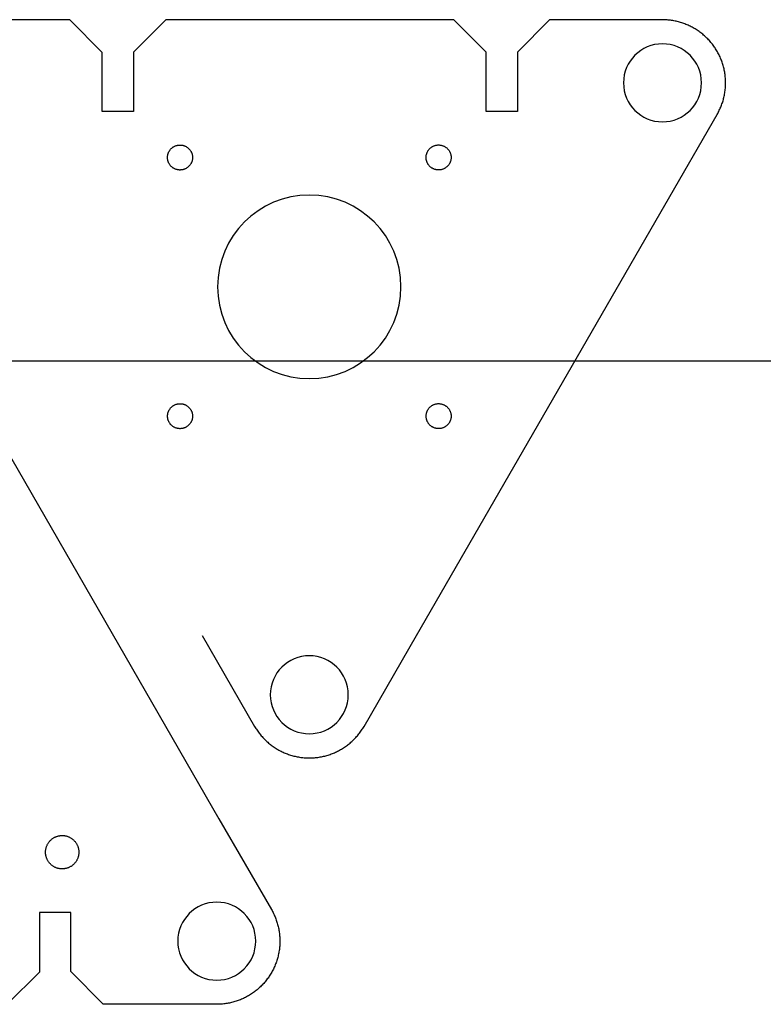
# Model space of a CAD drawing. Header units: millimetres. Extents: x 60 to 599, y 167 to 417.
# Tile 4 of 6: x 286 to 375, y 167 to 285. Entities that reach past the tile are written whole.
import ezdxf

# ---------------------------------------------------------------- set-up
doc = ezdxf.new("R2010")
doc.units = ezdxf.units.MM
doc.layers.get('0').update_dxf_attribs({"linetype": 'CONTINUOUS'})

msp = doc.modelspace()

# ---------------------------------------------------------------- linework, layer by layer
for p, q in [((292.3, 285.27), (278.68, 285.27)), ((296.17, 281.36), (292.3, 285.27)), ((303.8, 285.26), (299.92, 281.4)), ((315.12, 285.26), (303.8, 285.26)), ((327.02, 285.26), (315.12, 285.26)), ((338.35, 285.26), (327.02, 285.26)), ((342.21, 281.38), (338.35, 285.26)), ((349.83, 285.26), (345.96, 281.4)), ((363.36, 285.26), (349.83, 285.26)), ((363.5, 285.26), (363.36, 285.26)), ((363.64, 285.25), (363.5, 285.26)), ((363.78, 285.25), (363.64, 285.25)), ((363.91, 285.24), (363.78, 285.25)), ((364.05, 285.23), (363.91, 285.24)), ((364.19, 285.21), (364.05, 285.23)), ((364.32, 285.2), (364.19, 285.21)), ((364.46, 285.18), (364.32, 285.2)), ((364.6, 285.16), (364.46, 285.18)), ((364.73, 285.13), (364.6, 285.16)), ((364.87, 285.11), (364.73, 285.13)), ((365, 285.08), (364.87, 285.11)), ((365.14, 285.05), (365, 285.08)), ((365.27, 285.01), (365.14, 285.05)), ((365.4, 284.98), (365.27, 285.01)), ((365.53, 284.94), (365.4, 284.98)), ((365.67, 284.9), (365.53, 284.94)), ((365.8, 284.86), (365.67, 284.9)), ((365.93, 284.81), (365.8, 284.86)), ((366.06, 284.76), (365.93, 284.81)), ((366.18, 284.71), (366.06, 284.76)), ((366.31, 284.66), (366.18, 284.71)), ((366.44, 284.6), (366.31, 284.66)), ((366.56, 284.55), (366.44, 284.6)), ((366.69, 284.49), (366.56, 284.55)), ((366.81, 284.43), (366.69, 284.49)), ((366.93, 284.36), (366.81, 284.43)), ((367.05, 284.3), (366.93, 284.36)), ((367.17, 284.23), (367.05, 284.3)), ((367.29, 284.16), (367.17, 284.23)), ((367.41, 284.09), (367.29, 284.16)), ((367.52, 284.01), (367.41, 284.09)), ((367.64, 283.93), (367.52, 284.01)), ((367.75, 283.86), (367.64, 283.93)), ((367.86, 283.78), (367.75, 283.86)), ((367.97, 283.69), (367.86, 283.78)), ((368.08, 283.61), (367.97, 283.69)), ((368.19, 283.52), (368.08, 283.61)), ((368.29, 283.43), (368.19, 283.52)), ((368.4, 283.34), (368.29, 283.43)), ((368.5, 283.25), (368.4, 283.34)), ((368.6, 283.15), (368.5, 283.25)), ((368.7, 283.06), (368.6, 283.15)), ((368.79, 282.96), (368.7, 283.06)), ((368.89, 282.86), (368.79, 282.96)), ((368.98, 282.76), (368.89, 282.86)), ((369.07, 282.65), (368.98, 282.76)), ((369.16, 282.55), (369.07, 282.65)), ((369.25, 282.44), (369.16, 282.55)), ((369.34, 282.34), (369.25, 282.44)), ((369.42, 282.23), (369.34, 282.34)), ((369.5, 282.12), (369.42, 282.23)), ((369.58, 282), (369.5, 282.12)), ((296.17, 274.25), (296.17, 281.36)), ((299.92, 281.4), (299.92, 274.25)), ((342.21, 274.27), (342.21, 281.38)), ((345.96, 281.4), (345.96, 274.27)), ((369.66, 281.89), (369.58, 282)), ((369.73, 281.77), (369.66, 281.89)), ((369.81, 281.66), (369.73, 281.77)), ((369.88, 281.54), (369.81, 281.66)), ((369.95, 281.42), (369.88, 281.54)), ((370.01, 281.3), (369.95, 281.42)), ((370.08, 281.18), (370.01, 281.3)), ((370.14, 281.06), (370.08, 281.18)), ((370.2, 280.93), (370.14, 281.06)), ((370.26, 280.81), (370.2, 280.93)), ((370.31, 280.68), (370.26, 280.81)), ((370.37, 280.55), (370.31, 280.68)), ((370.42, 280.43), (370.37, 280.55)), ((370.46, 280.3), (370.42, 280.43)), ((370.51, 280.17), (370.46, 280.3)), ((370.56, 280.04), (370.51, 280.17)), ((370.6, 279.91), (370.56, 280.04)), ((370.64, 279.77), (370.6, 279.91)), ((370.67, 279.64), (370.64, 279.77)), ((370.71, 279.51), (370.67, 279.64)), ((370.74, 279.37), (370.71, 279.51)), ((370.77, 279.24), (370.74, 279.37)), ((370.79, 279.1), (370.77, 279.24)), ((370.82, 278.97), (370.79, 279.1)), ((370.84, 278.83), (370.82, 278.97)), ((370.86, 278.7), (370.84, 278.83)), ((370.88, 278.56), (370.86, 278.7)), ((370.89, 278.42), (370.88, 278.56)), ((370.9, 278.28), (370.89, 278.42)), ((370.91, 278.15), (370.9, 278.28)), ((370.92, 278.01), (370.91, 278.15)), ((370.91, 277.18), (370.92, 277.32)), ((370.92, 277.87), (370.92, 278.01)), ((370.93, 277.73), (370.92, 277.87)), ((370.92, 277.46), (370.93, 277.6)), ((370.92, 277.32), (370.92, 277.46)), ((370.93, 277.6), (370.93, 277.73)), ((370.76, 276.09), (370.78, 276.23)), ((370.78, 276.23), (370.81, 276.36)), ((370.81, 276.36), (370.83, 276.5)), ((370.83, 276.5), (370.85, 276.64)), ((370.85, 276.64), (370.87, 276.77)), ((370.87, 276.77), (370.89, 276.91)), ((370.89, 276.91), (370.9, 277.05)), ((370.9, 277.05), (370.91, 277.18)), ((370.4, 274.91), (370.45, 275.04)), ((370.45, 275.04), (370.49, 275.17)), ((370.49, 275.17), (370.54, 275.3)), ((370.54, 275.3), (370.58, 275.43)), ((370.58, 275.43), (370.62, 275.56)), ((370.62, 275.56), (370.66, 275.69)), ((370.66, 275.69), (370.69, 275.83)), ((370.69, 275.83), (370.73, 275.96)), ((370.73, 275.96), (370.76, 276.09)), ((299.92, 274.25), (296.17, 274.25)), ((345.96, 274.27), (342.21, 274.27)), ((363.63, 263.03), (369.92, 273.92)), ((369.92, 273.92), (369.98, 274.04)), ((369.98, 274.04), (370.05, 274.16)), ((370.05, 274.16), (370.11, 274.28)), ((370.11, 274.28), (370.17, 274.41)), ((370.17, 274.41), (370.23, 274.53)), ((370.23, 274.53), (370.29, 274.66)), ((370.29, 274.66), (370.34, 274.78)), ((370.34, 274.78), (370.4, 274.91)), ((333.86, 211.47), (363.63, 263.03)), ((211.67, 244.39), (540.21, 244.39)), ((308.18, 211.47), (314.46, 200.58)), ((327.58, 200.58), (333.86, 211.47)), ((314.46, 200.58), (314.53, 200.46)), ((314.53, 200.46), (314.61, 200.34)), ((314.61, 200.34), (314.68, 200.23)), ((314.68, 200.23), (314.76, 200.11)), ((314.76, 200.11), (314.84, 200)), ((314.84, 200), (314.92, 199.89)), ((314.92, 199.89), (315, 199.78)), ((315, 199.78), (315.08, 199.67)), ((315.08, 199.67), (315.17, 199.56)), ((315.17, 199.56), (315.26, 199.45)), ((315.26, 199.45), (315.35, 199.35)), ((326.69, 199.35), (326.78, 199.45)), ((326.78, 199.45), (326.87, 199.56)), ((326.87, 199.56), (326.96, 199.67)), ((326.96, 199.67), (327.04, 199.78)), ((327.04, 199.78), (327.12, 199.89)), ((327.12, 199.89), (327.2, 200)), ((327.2, 200), (327.28, 200.11)), ((327.28, 200.11), (327.36, 200.23)), ((327.36, 200.23), (327.43, 200.34)), ((327.43, 200.34), (327.5, 200.46)), ((327.5, 200.46), (327.58, 200.58)), ((315.35, 199.35), (315.44, 199.25)), ((315.44, 199.25), (315.53, 199.15)), ((315.53, 199.15), (315.63, 199.05)), ((315.63, 199.05), (315.73, 198.95)), ((315.73, 198.95), (315.83, 198.85)), ((315.83, 198.85), (315.93, 198.76)), ((315.93, 198.76), (316.03, 198.67)), ((316.03, 198.67), (316.14, 198.58)), ((316.14, 198.58), (316.24, 198.49)), ((316.24, 198.49), (316.35, 198.41)), ((316.35, 198.41), (316.46, 198.32)), ((316.46, 198.32), (316.57, 198.24)), ((325.47, 198.24), (325.58, 198.32)), ((325.58, 198.32), (325.69, 198.41)), ((325.69, 198.41), (325.8, 198.49)), ((325.8, 198.49), (325.9, 198.58)), ((325.9, 198.58), (326.01, 198.67)), ((326.01, 198.67), (326.11, 198.76)), ((326.11, 198.76), (326.21, 198.85)), ((326.21, 198.85), (326.31, 198.95)), ((326.31, 198.95), (326.41, 199.05)), ((326.41, 199.05), (326.5, 199.15)), ((326.5, 199.15), (326.6, 199.25)), ((326.6, 199.25), (326.69, 199.35)), ((316.57, 198.24), (316.68, 198.16)), ((316.68, 198.16), (316.8, 198.08)), ((316.8, 198.08), (316.91, 198.01)), ((316.91, 198.01), (317.03, 197.93)), ((317.03, 197.93), (317.15, 197.86)), ((317.15, 197.86), (317.26, 197.79)), ((317.26, 197.79), (317.38, 197.72)), ((317.38, 197.72), (317.51, 197.66)), ((317.51, 197.66), (317.63, 197.6)), ((317.63, 197.6), (317.75, 197.54)), ((317.75, 197.54), (317.88, 197.48)), ((317.88, 197.48), (318, 197.42)), ((318, 197.42), (318.13, 197.37)), ((318.13, 197.37), (318.26, 197.32)), ((318.26, 197.32), (318.39, 197.27)), ((318.39, 197.27), (318.52, 197.22)), ((318.52, 197.22), (318.65, 197.17)), ((318.65, 197.17), (318.78, 197.13)), ((318.78, 197.13), (318.91, 197.09)), ((318.91, 197.09), (319.04, 197.06)), ((322.99, 197.06), (323.13, 197.09)), ((323.13, 197.09), (323.26, 197.13)), ((323.26, 197.13), (323.39, 197.17)), ((323.39, 197.17), (323.52, 197.22)), ((323.52, 197.22), (323.65, 197.27)), ((323.65, 197.27), (323.78, 197.32)), ((323.78, 197.32), (323.91, 197.37)), ((323.91, 197.37), (324.03, 197.42)), ((324.03, 197.42), (324.16, 197.48)), ((324.16, 197.48), (324.29, 197.54)), ((324.29, 197.54), (324.41, 197.6)), ((324.41, 197.6), (324.53, 197.66)), ((324.53, 197.66), (324.65, 197.72)), ((324.65, 197.72), (324.77, 197.79)), ((324.77, 197.79), (324.89, 197.86)), ((324.89, 197.86), (325.01, 197.93)), ((325.01, 197.93), (325.13, 198.01)), ((325.13, 198.01), (325.24, 198.08)), ((325.24, 198.08), (325.36, 198.16)), ((325.36, 198.16), (325.47, 198.24)), ((319.04, 197.06), (319.18, 197.02)), ((319.18, 197.02), (319.31, 196.99)), ((319.31, 196.99), (319.45, 196.96)), ((319.45, 196.96), (319.58, 196.93)), ((319.58, 196.93), (319.72, 196.91)), ((319.72, 196.91), (319.85, 196.88)), ((319.85, 196.88), (319.99, 196.86)), ((319.99, 196.86), (320.13, 196.85)), ((320.13, 196.85), (320.26, 196.83)), ((320.26, 196.83), (320.4, 196.82)), ((320.4, 196.82), (320.54, 196.81)), ((320.54, 196.81), (320.67, 196.8)), ((320.67, 196.8), (320.81, 196.8)), ((320.81, 196.8), (320.95, 196.79)), ((320.95, 196.79), (321.09, 196.79)), ((321.09, 196.79), (321.23, 196.8)), ((321.23, 196.8), (321.36, 196.8)), ((321.36, 196.8), (321.5, 196.81)), ((321.5, 196.81), (321.64, 196.82)), ((321.64, 196.82), (321.78, 196.83)), ((321.78, 196.83), (321.91, 196.85)), ((321.91, 196.85), (322.05, 196.86)), ((322.05, 196.86), (322.19, 196.88)), ((322.19, 196.88), (322.32, 196.91)), ((322.32, 196.91), (322.46, 196.93)), ((322.46, 196.93), (322.59, 196.96)), ((322.59, 196.96), (322.73, 196.99)), ((322.73, 196.99), (322.86, 197.02)), ((322.86, 197.02), (322.99, 197.06))]:
    msp.add_line(p, q)
for points in [[(304.28, 269.6), (304.31, 269.65), (304.35, 269.69), (304.39, 269.74), (304.43, 269.79), (304.47, 269.83), (304.52, 269.87), (304.56, 269.91), (304.61, 269.95), (304.66, 269.99), (304.71, 270.02), (304.77, 270.05), (304.82, 270.08), (304.88, 270.11), (304.93, 270.14), (304.99, 270.16), (305.05, 270.18), (305.11, 270.2), (305.17, 270.21), (305.23, 270.23), (305.29, 270.24), (305.35, 270.25), (305.41, 270.25), (305.47, 270.25), (305.53, 270.25), (305.59, 270.25), (305.65, 270.25), (305.72, 270.24), (305.78, 270.23), (305.84, 270.22), (305.9, 270.21), (305.96, 270.19), (306.01, 270.17), (306.07, 270.15), (306.13, 270.12), (306.19, 270.1), (306.24, 270.07), (306.29, 270.04), (306.35, 270), (306.4, 269.97), (306.44, 269.93), (306.49, 269.89), (306.54, 269.85), (306.58, 269.81), (306.63, 269.77), (306.67, 269.72), (306.7, 269.67), (306.74, 269.62), (306.78, 269.57), (306.81, 269.52), (306.84, 269.46), (306.87, 269.41), (306.89, 269.35), (306.92, 269.3), (306.94, 269.24), (306.96, 269.18), (306.97, 269.12), (306.99, 269.06), (307, 269), (307.01, 268.94), (307.01, 268.88), (307.02, 268.82), (307.02, 268.75), (307.02, 268.69), (307.01, 268.63), (307.01, 268.57), (307, 268.51), (306.99, 268.45), (306.97, 268.39), (306.96, 268.33), (306.94, 268.27), (306.92, 268.21), (306.89, 268.16), (306.87, 268.1), (306.84, 268.04), (306.81, 267.99), (306.78, 267.94), (306.74, 267.89), (306.7, 267.84), (306.67, 267.79), (306.63, 267.74), (306.58, 267.7), (306.54, 267.66), (306.49, 267.61), (306.44, 267.58), (306.4, 267.54), (306.35, 267.5), (306.29, 267.47), (306.24, 267.44), (306.19, 267.41), (306.13, 267.39), (306.07, 267.36), (306.01, 267.34), (305.96, 267.32), (305.9, 267.3), (305.84, 267.29), (305.78, 267.28), (305.72, 267.27), (305.65, 267.26), (305.59, 267.26), (305.53, 267.25), (305.47, 267.25), (305.41, 267.26), (305.35, 267.26), (305.29, 267.27), (305.23, 267.28), (305.17, 267.3), (305.11, 267.31), (305.05, 267.33), (304.99, 267.35), (304.93, 267.37), (304.88, 267.4), (304.82, 267.43), (304.77, 267.46), (304.71, 267.49), (304.66, 267.52), (304.61, 267.56), (304.56, 267.6), (304.52, 267.64), (304.47, 267.68), (304.43, 267.72), (304.39, 267.77), (304.35, 267.81), (304.31, 267.86), (304.28, 267.91), (304.24, 267.96), (304.21, 268.02), (304.18, 268.07), (304.15, 268.13), (304.13, 268.18), (304.11, 268.24), (304.09, 268.3), (304.07, 268.36), (304.05, 268.42), (304.04, 268.48), (304.03, 268.54), (304.02, 268.6), (304.02, 268.66), (304.02, 268.72), (304.02, 268.79), (304.02, 268.85), (304.02, 268.91), (304.03, 268.97), (304.04, 269.03), (304.05, 269.09), (304.07, 269.15), (304.09, 269.21), (304.11, 269.27), (304.13, 269.32), (304.15, 269.38), (304.18, 269.44), (304.21, 269.49), (304.24, 269.54)], [(336.35, 267.27), (336.29, 267.28), (336.23, 267.29), (336.17, 267.3), (336.11, 267.32), (336.05, 267.33), (335.99, 267.36), (335.93, 267.38), (335.88, 267.4), (335.82, 267.43), (335.77, 267.46), (335.71, 267.49), (335.66, 267.53), (335.61, 267.56), (335.56, 267.6), (335.52, 267.64), (335.47, 267.68), (335.43, 267.73), (335.39, 267.77), (335.35, 267.82), (335.31, 267.87), (335.28, 267.92), (335.24, 267.97), (335.21, 268.02), (335.18, 268.08), (335.15, 268.13), (335.13, 268.19), (335.11, 268.25), (335.09, 268.3), (335.07, 268.36), (335.05, 268.42), (335.04, 268.48), (335.03, 268.54), (335.02, 268.61), (335.02, 268.67), (335.02, 268.73), (335.02, 268.79), (335.02, 268.85), (335.02, 268.91), (335.03, 268.97), (335.04, 269.03), (335.05, 269.1), (335.07, 269.15), (335.09, 269.21), (335.11, 269.27), (335.13, 269.33), (335.15, 269.39), (335.18, 269.44), (335.21, 269.5), (335.24, 269.55), (335.28, 269.6), (335.31, 269.65), (335.35, 269.7), (335.39, 269.75), (335.43, 269.79), (335.47, 269.84), (335.52, 269.88), (335.56, 269.92), (335.61, 269.96), (335.66, 269.99), (335.71, 270.03), (335.77, 270.06), (335.82, 270.09), (335.88, 270.12), (335.93, 270.14), (335.99, 270.16), (336.05, 270.18), (336.11, 270.2), (336.17, 270.22), (336.23, 270.23), (336.29, 270.24), (336.35, 270.25), (336.41, 270.26), (336.47, 270.26), (336.53, 270.26), (336.59, 270.26), (336.65, 270.25), (336.72, 270.25), (336.78, 270.24), (336.84, 270.22), (336.9, 270.21), (336.96, 270.19), (337.01, 270.17), (337.07, 270.15), (337.13, 270.13), (337.19, 270.1), (337.24, 270.07), (337.29, 270.04), (337.35, 270.01), (337.4, 269.97), (337.44, 269.94), (337.49, 269.9), (337.54, 269.86), (337.58, 269.81), (337.63, 269.77), (337.67, 269.72), (337.7, 269.68), (337.74, 269.63), (337.78, 269.58), (337.81, 269.52), (337.84, 269.47), (337.87, 269.41), (337.89, 269.36), (337.92, 269.3), (337.94, 269.24), (337.96, 269.18), (337.97, 269.13), (337.99, 269.07), (338, 269), (338.01, 268.94), (338.01, 268.88), (338.02, 268.82), (338.02, 268.76), (338.02, 268.7), (338.01, 268.64), (338.01, 268.58), (338, 268.51), (337.99, 268.45), (337.97, 268.39), (337.96, 268.33), (337.94, 268.28), (337.92, 268.22), (337.89, 268.16), (337.87, 268.1), (337.84, 268.05), (337.81, 268), (337.78, 267.94), (337.74, 267.89), (337.7, 267.84), (337.67, 267.8), (337.63, 267.75), (337.58, 267.7), (337.54, 267.66), (337.49, 267.62), (337.44, 267.58), (337.4, 267.54), (337.35, 267.51), (337.29, 267.48), (337.24, 267.45), (337.19, 267.42), (337.13, 267.39), (337.07, 267.37), (337.01, 267.34), (336.96, 267.33), (336.9, 267.31), (336.84, 267.29), (336.78, 267.28), (336.72, 267.27), (336.65, 267.27), (336.59, 267.26), (336.53, 267.26), (336.47, 267.26), (336.41, 267.26)], [(304.06, 237.42), (304.05, 237.48), (304.04, 237.54), (304.03, 237.6), (304.02, 237.66), (304.02, 237.72), (304.02, 237.79), (304.02, 237.85), (304.03, 237.91), (304.04, 237.97), (304.05, 238.03), (304.06, 238.09), (304.07, 238.15), (304.09, 238.21), (304.11, 238.27), (304.13, 238.32), (304.16, 238.38), (304.19, 238.44), (304.22, 238.49), (304.25, 238.54), (304.28, 238.6), (304.32, 238.65), (304.35, 238.69), (304.39, 238.74), (304.43, 238.79), (304.48, 238.83), (304.52, 238.87), (304.57, 238.91), (304.62, 238.95), (304.67, 238.99), (304.72, 239.02), (304.77, 239.05), (304.83, 239.08), (304.88, 239.11), (304.94, 239.14), (304.99, 239.16), (305.05, 239.18), (305.11, 239.2), (305.17, 239.21), (305.23, 239.23), (305.29, 239.24), (305.35, 239.24), (305.41, 239.25), (305.48, 239.25), (305.54, 239.25), (305.6, 239.25), (305.66, 239.25), (305.72, 239.24), (305.78, 239.23), (305.84, 239.22), (305.9, 239.2), (305.96, 239.19), (306.02, 239.17), (306.08, 239.15), (306.13, 239.12), (306.19, 239.1), (306.24, 239.07), (306.3, 239.04), (306.35, 239), (306.4, 238.97), (306.45, 238.93), (306.5, 238.89), (306.54, 238.85), (306.59, 238.81), (306.63, 238.76), (306.67, 238.72), (306.71, 238.67), (306.75, 238.62), (306.78, 238.57), (306.81, 238.52), (306.84, 238.46), (306.87, 238.41), (306.9, 238.35), (306.92, 238.3), (306.94, 238.24), (306.96, 238.18), (306.98, 238.12), (306.99, 238.06), (307, 238), (307.01, 237.94), (307.02, 237.88), (307.02, 237.82), (307.02, 237.75), (307.02, 237.69), (307.02, 237.63), (307.01, 237.57), (307, 237.51), (306.99, 237.45), (306.98, 237.39), (306.96, 237.33), (306.94, 237.27), (306.92, 237.21), (306.9, 237.16), (306.87, 237.1), (306.84, 237.04), (306.81, 236.99), (306.78, 236.94), (306.75, 236.89), (306.71, 236.84), (306.67, 236.79), (306.63, 236.74), (306.59, 236.7), (306.54, 236.66), (306.5, 236.61), (306.45, 236.58), (306.4, 236.54), (306.35, 236.5), (306.3, 236.47), (306.24, 236.44), (306.19, 236.41), (306.13, 236.38), (306.08, 236.36), (306.02, 236.34), (305.96, 236.32), (305.9, 236.3), (305.84, 236.29), (305.78, 236.28), (305.72, 236.27), (305.66, 236.26), (305.6, 236.26), (305.54, 236.25), (305.48, 236.25), (305.41, 236.26), (305.35, 236.26), (305.29, 236.27), (305.23, 236.28), (305.17, 236.3), (305.11, 236.31), (305.05, 236.33), (304.99, 236.35), (304.94, 236.37), (304.88, 236.4), (304.83, 236.43), (304.77, 236.45), (304.72, 236.49), (304.67, 236.52), (304.62, 236.56), (304.57, 236.6), (304.52, 236.64), (304.48, 236.68), (304.43, 236.72), (304.39, 236.77), (304.35, 236.81), (304.32, 236.86), (304.28, 236.91), (304.25, 236.96), (304.22, 237.02), (304.19, 237.07), (304.16, 237.13), (304.13, 237.18), (304.11, 237.24), (304.09, 237.3), (304.07, 237.36)], [(337.4, 238.97), (337.45, 238.94), (337.5, 238.9), (337.54, 238.86), (337.59, 238.81), (337.63, 238.77), (337.67, 238.72), (337.71, 238.68), (337.75, 238.63), (337.78, 238.58), (337.81, 238.52), (337.84, 238.47), (337.87, 238.41), (337.9, 238.36), (337.92, 238.3), (337.94, 238.24), (337.96, 238.18), (337.98, 238.12), (337.99, 238.07), (338, 238), (338.01, 237.94), (338.02, 237.88), (338.02, 237.82), (338.02, 237.76), (338.02, 237.7), (338.02, 237.64), (338.01, 237.57), (338, 237.51), (337.99, 237.45), (337.98, 237.39), (337.96, 237.33), (337.94, 237.28), (337.92, 237.22), (337.9, 237.16), (337.87, 237.1), (337.84, 237.05), (337.81, 237), (337.78, 236.94), (337.75, 236.89), (337.71, 236.84), (337.67, 236.8), (337.63, 236.75), (337.59, 236.7), (337.54, 236.66), (337.5, 236.62), (337.45, 236.58), (337.4, 236.54), (337.35, 236.51), (337.3, 236.48), (337.24, 236.45), (337.19, 236.42), (337.14, 236.39), (337.08, 236.37), (337.02, 236.34), (336.96, 236.33), (336.9, 236.31), (336.84, 236.29), (336.78, 236.28), (336.72, 236.27), (336.66, 236.27), (336.6, 236.26), (336.54, 236.26), (336.48, 236.26), (336.41, 236.26), (336.35, 236.27), (336.29, 236.28), (336.23, 236.29), (336.17, 236.3), (336.11, 236.32), (336.05, 236.33), (335.99, 236.36), (335.94, 236.38), (335.88, 236.4), (335.83, 236.43), (335.77, 236.46), (335.72, 236.49), (335.67, 236.53), (335.62, 236.56), (335.57, 236.6), (335.52, 236.64), (335.48, 236.68), (335.43, 236.73), (335.39, 236.77), (335.35, 236.82), (335.32, 236.87), (335.28, 236.92), (335.25, 236.97), (335.22, 237.02), (335.19, 237.08), (335.16, 237.13), (335.13, 237.19), (335.11, 237.25), (335.09, 237.3), (335.08, 237.36), (335.06, 237.42), (335.05, 237.48), (335.04, 237.54), (335.03, 237.61), (335.02, 237.67), (335.02, 237.73), (335.02, 237.79), (335.02, 237.85), (335.03, 237.91), (335.04, 237.97), (335.05, 238.03), (335.06, 238.1), (335.08, 238.15), (335.09, 238.21), (335.11, 238.27), (335.13, 238.33), (335.16, 238.39), (335.19, 238.44), (335.22, 238.5), (335.25, 238.55), (335.28, 238.6), (335.32, 238.65), (335.35, 238.7), (335.39, 238.75), (335.43, 238.79), (335.48, 238.84), (335.52, 238.88), (335.57, 238.92), (335.62, 238.96), (335.67, 238.99), (335.72, 239.03), (335.77, 239.06), (335.83, 239.09), (335.88, 239.12), (335.94, 239.14), (335.99, 239.16), (336.05, 239.18), (336.11, 239.2), (336.17, 239.22), (336.23, 239.23), (336.29, 239.24), (336.35, 239.25), (336.41, 239.26), (336.48, 239.26), (336.54, 239.26), (336.6, 239.26), (336.66, 239.25), (336.72, 239.25), (336.78, 239.24), (336.84, 239.22), (336.9, 239.21), (336.96, 239.19), (337.02, 239.17), (337.08, 239.15), (337.14, 239.13), (337.19, 239.1), (337.24, 239.07), (337.3, 239.04), (337.35, 239.01)], [(289.63, 184.54), (289.6, 184.61), (289.57, 184.67), (289.54, 184.74), (289.51, 184.8), (289.49, 184.87), (289.47, 184.94), (289.45, 185.01), (289.43, 185.08), (289.42, 185.14), (289.41, 185.21), (289.4, 185.28), (289.39, 185.36), (289.39, 185.43), (289.39, 185.5), (289.39, 185.57), (289.39, 185.64), (289.4, 185.71), (289.41, 185.78), (289.42, 185.85), (289.43, 185.92), (289.45, 185.99), (289.47, 186.06), (289.49, 186.13), (289.51, 186.19), (289.54, 186.26), (289.57, 186.32), (289.6, 186.39), (289.63, 186.45), (289.66, 186.51), (289.7, 186.57), (289.74, 186.63), (289.78, 186.69), (289.82, 186.75), (289.87, 186.8), (289.92, 186.85), (289.97, 186.91), (290.02, 186.95), (290.07, 187), (290.12, 187.05), (290.18, 187.09), (290.24, 187.13), (290.3, 187.17), (290.36, 187.21), (290.42, 187.25), (290.48, 187.28), (290.54, 187.31), (290.61, 187.34), (290.67, 187.37), (290.74, 187.39), (290.81, 187.41), (290.88, 187.43), (290.95, 187.45), (291.02, 187.46), (291.09, 187.47), (291.16, 187.48), (291.23, 187.49), (291.3, 187.5), (291.37, 187.5), (291.44, 187.5), (291.51, 187.49), (291.58, 187.49), (291.65, 187.48), (291.72, 187.47), (291.79, 187.46), (291.86, 187.44), (291.93, 187.42), (292, 187.4), (292.07, 187.38), (292.13, 187.35), (292.2, 187.33), (292.26, 187.3), (292.32, 187.26), (292.39, 187.23), (292.45, 187.19), (292.51, 187.15), (292.57, 187.11), (292.62, 187.07), (292.68, 187.03), (292.73, 186.98), (292.78, 186.93), (292.83, 186.88), (292.88, 186.83), (292.93, 186.77), (292.97, 186.72), (293.01, 186.66), (293.05, 186.6), (293.09, 186.54), (293.13, 186.48), (293.16, 186.42), (293.19, 186.36), (293.22, 186.29), (293.25, 186.23), (293.27, 186.16), (293.3, 186.09), (293.32, 186.02), (293.33, 185.96), (293.35, 185.89), (293.36, 185.82), (293.37, 185.75), (293.38, 185.67), (293.38, 185.6), (293.39, 185.53), (293.39, 185.46), (293.38, 185.39), (293.38, 185.32), (293.37, 185.25), (293.36, 185.18), (293.35, 185.11), (293.33, 185.04), (293.32, 184.97), (293.3, 184.9), (293.27, 184.84), (293.25, 184.77), (293.22, 184.7), (293.19, 184.64), (293.16, 184.58), (293.13, 184.51), (293.09, 184.45), (293.05, 184.39), (293.01, 184.33), (292.97, 184.28), (292.93, 184.22), (292.88, 184.17), (292.83, 184.12), (292.78, 184.07), (292.73, 184.02), (292.68, 183.97), (292.62, 183.92), (292.57, 183.88), (292.51, 183.84), (292.45, 183.8), (292.39, 183.77), (292.32, 183.73), (292.26, 183.7), (292.2, 183.67), (292.13, 183.64), (292.07, 183.62), (292, 183.59), (291.93, 183.57), (291.86, 183.56), (291.79, 183.54), (291.72, 183.53), (291.65, 183.52), (291.58, 183.51), (291.51, 183.5), (291.44, 183.5), (291.37, 183.5), (291.3, 183.5), (291.23, 183.5), (291.16, 183.51), (291.09, 183.52), (291.02, 183.53), (290.95, 183.55), (290.88, 183.56), (290.81, 183.58), (290.74, 183.6), (290.67, 183.63), (290.61, 183.65), (290.54, 183.68), (290.48, 183.72), (290.42, 183.75), (290.36, 183.78), (290.3, 183.82), (290.24, 183.86), (290.18, 183.9), (290.12, 183.95), (290.07, 183.99), (290.02, 184.04), (289.97, 184.09), (289.92, 184.14), (289.87, 184.19), (289.82, 184.25), (289.78, 184.31), (289.74, 184.36), (289.7, 184.42), (289.66, 184.48)]]:
    msp.add_lwpolyline(points, close=True)
msp.add_lwpolyline([(280.42, 241.07), (310.19, 189.51), (316.48, 178.62), (316.55, 178.5), (316.61, 178.38), (316.67, 178.26), (316.74, 178.14), (316.8, 178.01), (316.85, 177.89), (316.91, 177.76), (316.96, 177.63), (317.01, 177.5), (317.05, 177.37), (317.1, 177.24), (317.14, 177.11), (317.18, 176.98), (317.22, 176.85), (317.26, 176.71), (317.29, 176.58), (317.32, 176.44), (317.35, 176.31), (317.37, 176.17), (317.4, 176.04), (317.42, 175.9), (317.43, 175.77), (317.45, 175.63), (317.46, 175.49), (317.47, 175.35), (317.48, 175.22), (317.49, 175.08), (317.49, 174.94), (317.49, 174.8), (317.49, 174.67), (317.49, 174.53), (317.48, 174.39), (317.47, 174.25), (317.46, 174.12), (317.44, 173.98), (317.43, 173.84), (317.41, 173.7), (317.38, 173.57), (317.36, 173.43), (317.33, 173.3), (317.3, 173.16), (317.27, 173.03), (317.24, 172.89), (317.2, 172.76), (317.16, 172.63), (317.12, 172.5), (317.08, 172.37), (317.03, 172.24), (316.98, 172.11), (316.93, 171.98), (316.88, 171.85), (316.82, 171.73), (316.77, 171.6), (316.71, 171.48), (316.64, 171.35), (316.58, 171.23), (316.51, 171.11), (316.44, 170.99), (316.37, 170.87), (316.3, 170.76), (316.22, 170.64), (316.15, 170.53), (316.07, 170.42), (315.98, 170.31), (315.9, 170.2), (315.82, 170.09), (315.73, 169.98), (315.64, 169.88), (315.55, 169.77), (315.45, 169.67), (315.36, 169.57), (315.26, 169.47), (315.16, 169.38), (315.06, 169.28), (314.96, 169.19), (314.86, 169.1), (314.75, 169.01), (314.65, 168.92), (314.54, 168.84), (314.43, 168.75), (314.32, 168.67), (314.2, 168.59), (314.09, 168.52), (313.97, 168.44), (313.85, 168.37), (313.74, 168.3), (313.62, 168.23), (313.5, 168.16), (313.37, 168.1), (313.25, 168.04), (313.13, 167.98), (313, 167.92), (312.87, 167.87), (312.75, 167.81), (312.62, 167.76), (312.49, 167.72), (312.36, 167.67), (312.23, 167.63), (312.1, 167.59), (311.96, 167.55), (311.83, 167.51), (311.7, 167.48), (311.56, 167.45), (311.43, 167.42), (311.29, 167.39), (311.16, 167.37), (311.02, 167.35), (310.88, 167.33), (310.75, 167.31), (310.61, 167.3), (310.47, 167.29), (310.34, 167.28), (310.2, 167.27), (310.06, 167.27), (309.92, 167.27), (296.3, 167.27), (292.43, 171.18), (292.43, 178.29), (288.68, 178.29), (288.68, 171.14), (284.8, 167.28)])
for points in [[(358.69, 277.7), (358.69, 280.29), (360.78, 282.38), (363.36, 282.38), (365.94, 282.38), (368.04, 280.29), (368.04, 277.7), (368.04, 275.12), (365.94, 273.03), (363.36, 273.03), (360.78, 273.03), (358.69, 275.12), (358.69, 277.7)], [(310.02, 253.26), (310.02, 259.33), (314.94, 264.25), (321.02, 264.25), (327.09, 264.25), (332.01, 259.33), (332.01, 253.26), (332.01, 247.18), (327.09, 242.26), (321.02, 242.26), (314.94, 242.26), (310.02, 247.18), (310.02, 253.26)], [(316.34, 204.36), (316.34, 206.95), (318.44, 209.04), (321.02, 209.04), (323.6, 209.04), (325.69, 206.95), (325.69, 204.36), (325.69, 201.78), (323.6, 199.69), (321.02, 199.69), (318.44, 199.69), (316.34, 201.78), (316.34, 204.36)], [(314.6, 174.84), (314.6, 172.26), (312.5, 170.16), (309.92, 170.16), (307.34, 170.16), (305.25, 172.26), (305.25, 174.84), (305.25, 177.42), (307.34, 179.51), (309.92, 179.51), (312.5, 179.51), (314.6, 177.42), (314.6, 174.84)]]:
    msp.add_open_spline(points, degree=3, knots=[0, 0, 0, 0, 1, 1, 1, 2, 2, 2, 3, 3, 3, 4, 4, 4, 4])

doc.saveas('drawing.dxf')
